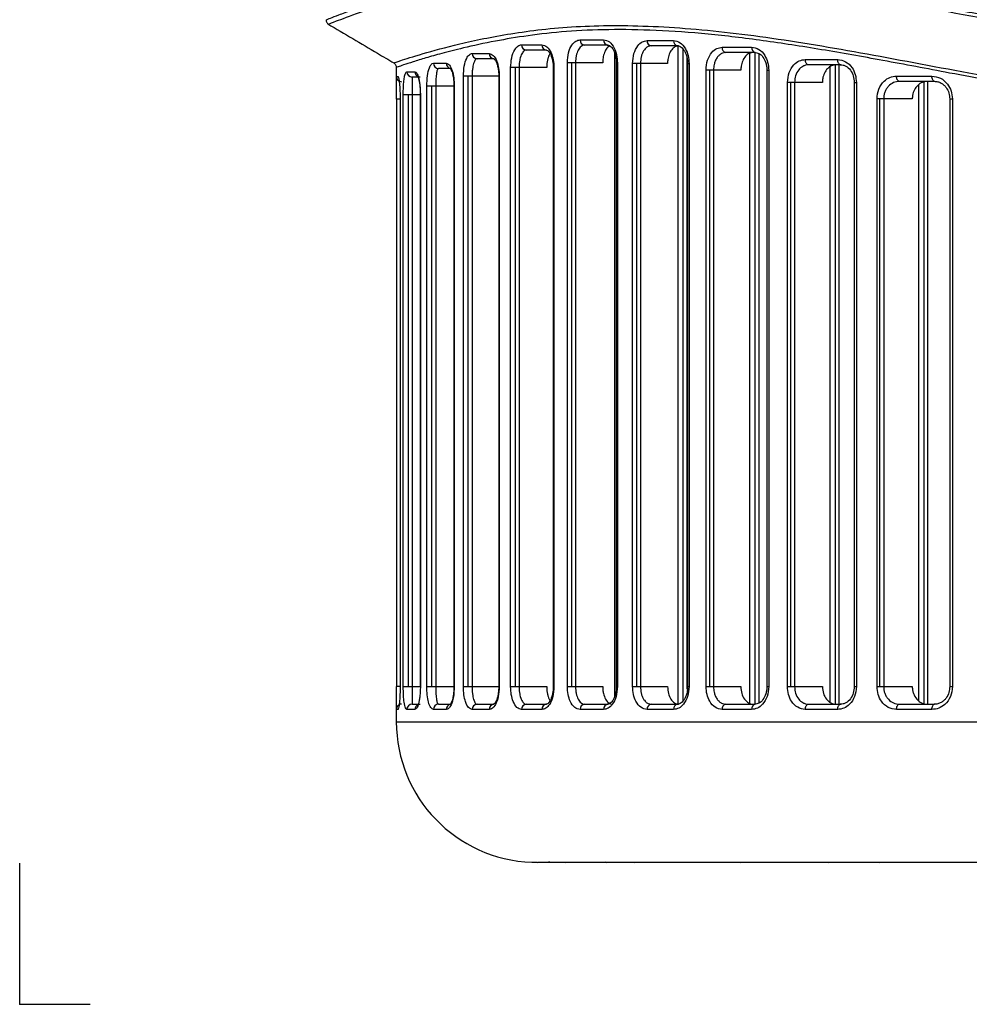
# Model space of a CAD drawing. Header units: millimetres. Extents: x -160 to 150, y 0 to 248.
# Tile 6 of 16: x 0 to 54, y 0 to 56. Entities that reach past the tile are written whole.
import ezdxf

# ---------------------------------------------------------------- set-up
doc = ezdxf.new("R2010")
doc.units = ezdxf.units.MM
doc.header["$PDSIZE"] = -1

msp = doc.modelspace()

# ---------------------------------------------------------------- linework, layer by layer
at = {"color": 7, "linetype": 'Continuous', "lineweight": 25}
for p, q in [((28.56, 54.615), (29.717, 54.615)), ((31.889, 54.897), (33.226, 54.897)), ((33.47, 54.597), (32.139, 54.597)), ((35.701, 54.856), (37.209, 54.856)), ((37.433, 54.556), (35.933, 54.556)), ((37.463, 17.093), (37.463, 54.544)), ((39.974, 54.478), (41.648, 54.478)), ((25.754, 54.124), (26.714, 54.124)), ((26.989, 53.824), (26.033, 53.824)), ((29.977, 54.315), (28.826, 54.315)), ((33.86, 17.533), (33.86, 54.144)), ((37.756, 17.279), (37.756, 54.359)), ((37.961, 53.925), (37.961, 17.929)), ((41.851, 54.178), (40.185, 54.178)), ((41.554, 17.134), (41.554, 54.133)), ((41.847, 17.081), (41.847, 54.178)), ((42.05, 54.125), (42.05, 17.135)), ((21.431, 53.329), (21.431, 52.776)), ((23.541, 53.566), (24.274, 53.566)), ((24.561, 53.266), (23.831, 53.266)), ((27.936, 18.081), (27.936, 53.315)), ((29.988, 53.315), (27.936, 53.315)), ((28.205, 18.081), (28.205, 53.315)), ((28.417, 53.315), (28.417, 18.081)), ((30.358, 53.315), (30.358, 18.081)), ((30.358, 53.315), (30.401, 53.315)), ((30.401, 53.315), (30.401, 18.081)), ((31.162, 18.081), (31.162, 53.597)), ((33.174, 53.597), (31.162, 53.597)), ((31.415, 18.081), (31.415, 53.597)), ((31.627, 53.597), (31.627, 18.081)), ((33.95, 53.597), (33.95, 18.081)), ((33.95, 53.597), (34.01, 53.597)), ((34.01, 53.597), (34.01, 18.081)), ((34.876, 18.081), (34.876, 53.556)), ((36.865, 53.556), (34.876, 53.556)), ((35.112, 18.081), (35.112, 53.556)), ((35.324, 53.556), (35.324, 18.081)), ((38.007, 53.556), (38.007, 18.081)), ((38.007, 53.556), (38.087, 53.556)), ((38.087, 53.556), (38.087, 18.081)), ((44.702, 53.777), (46.542, 53.777)), ((46.722, 53.477), (44.89, 53.477)), ((46.121, 17.188), (46.121, 53.367)), ((46.414, 17.081), (46.414, 53.477)), ((46.617, 53.477), (46.617, 17.081)), ((21.432, 52.813), (21.528, 52.813)), ((21.432, 52.776), (21.432, 52.813)), ((22.033, 53.079), (22.492, 53.079)), ((22.787, 52.779), (22.33, 52.779)), ((25.246, 18.081), (25.246, 52.824)), ((27.29, 52.824), (25.246, 52.824)), ((25.528, 18.081), (25.528, 52.824)), ((25.74, 52.824), (25.74, 18.081)), ((27.262, 52.824), (27.262, 18.081)), ((27.29, 52.824), (27.29, 18.081)), ((39.055, 18.081), (39.055, 53.178)), ((41.036, 53.178), (39.055, 53.178)), ((39.271, 18.081), (39.271, 53.178)), ((39.483, 53.178), (39.483, 18.081)), ((42.518, 53.178), (42.518, 18.081)), ((42.518, 53.178), (42.518, 53.178)), ((42.518, 53.178), (42.62, 53.178)), ((42.62, 53.178), (42.62, 18.081)), ((49.892, 52.834), (51.906, 52.834)), ((23.167, 18.081), (23.167, 52.266)), ((24.728, 52.266), (23.167, 52.266)), ((23.459, 18.081), (23.459, 52.266)), ((23.671, 52.266), (23.671, 18.081)), ((24.712, 52.266), (24.712, 18.081)), ((24.728, 52.266), (24.728, 18.081)), ((43.689, 18.081), (43.689, 52.477)), ((45.675, 52.477), (43.689, 52.477)), ((43.882, 18.081), (43.882, 52.477)), ((44.094, 52.477), (44.094, 18.081)), ((47.484, 52.477), (47.484, 18.081)), ((47.484, 52.477), (47.61, 52.477)), ((47.61, 52.477), (47.61, 18.081)), ((52.06, 52.534), (50.056, 52.534)), ((51.166, 17.275), (51.166, 52.35)), ((51.459, 17.124), (51.459, 52.497)), ((51.665, 52.534), (51.665, 17.081)), ((21.826, 18.081), (21.826, 51.779)), ((21.826, 51.779), (22.799, 51.779)), ((22.124, 18.081), (22.124, 51.779)), ((22.336, 51.779), (22.336, 18.081)), ((22.793, 51.779), (22.793, 18.081)), ((22.799, 51.779), (22.799, 18.081)), ((21.45, 51.513), (21.45, 18.081)), ((21.648, 51.513), (21.45, 51.513)), ((21.647, 51.513), (21.647, 18.081)), ((21.648, 51.513), (21.648, 18.081)), ((48.783, 18.081), (48.783, 51.534)), ((50.79, 51.534), (48.783, 51.534)), ((48.951, 18.081), (48.951, 51.534)), ((49.163, 51.534), (49.163, 18.081)), ((52.922, 51.534), (52.922, 18.081)), ((52.922, 51.534), (52.922, 51.534)), ((52.922, 51.534), (53.074, 51.534)), ((53.074, 51.534), (53.074, 18.081)), ((21.648, 18.081), (21.45, 18.081)), ((21.826, 18.081), (22.799, 18.081)), ((23.167, 18.081), (24.728, 18.081)), ((25.246, 18.081), (27.29, 18.081)), ((27.936, 18.081), (29.988, 18.081)), ((30.358, 18.081), (30.401, 18.081)), ((31.162, 18.081), (33.174, 18.081)), ((33.95, 18.081), (34.01, 18.081)), ((34.876, 18.081), (36.865, 18.081)), ((38.007, 18.081), (37.996, 17.929)), ((38.007, 18.081), (38.087, 18.081)), ((39.055, 18.081), (41.036, 18.081)), ((42.518, 18.081), (42.62, 18.081)), ((43.689, 18.081), (45.675, 18.081)), ((47.484, 18.081), (47.61, 18.081)), ((48.783, 18.081), (50.79, 18.081)), ((52.922, 18.081), (53.074, 18.081)), ((21.431, 16.818), (21.431, 16.081)), ((21.432, 16.781), (21.432, 16.818)), ((22.33, 17.081), (22.787, 17.081)), ((23.831, 17.081), (24.561, 17.081)), ((26.033, 17.081), (26.989, 17.081)), ((28.826, 17.081), (29.977, 17.081)), ((32.139, 17.081), (33.47, 17.081)), ((35.933, 17.081), (37.433, 17.081)), ((40.185, 17.081), (41.851, 17.081)), ((44.89, 17.081), (46.722, 17.081)), ((50.056, 17.081), (52.06, 17.081)), ((21.528, 16.781), (21.432, 16.781)), ((22.492, 16.781), (22.033, 16.781)), ((24.274, 16.781), (23.541, 16.781)), ((26.714, 16.781), (25.754, 16.781)), ((29.717, 16.781), (28.56, 16.781)), ((33.226, 16.781), (31.889, 16.781)), ((37.209, 16.781), (35.701, 16.781)), ((41.648, 16.781), (39.974, 16.781)), ((46.542, 16.781), (44.702, 16.781)), ((51.906, 16.781), (49.892, 16.781)), ((21.431, 16.081), (73.482, 16.081)), ((29.135, 8.087), (29.147, 8.087)), ((29.147, 8.086), (29.158, 8.086)), ((30.251, 8.081), (29.466, 8.081)), ((30.109, 8.087), (30.58, 8.087)), ((33.383, 8.081), (31.06, 8.081)), ((33.423, 8.087), (34.344, 8.087)), ((38.724, 8.081), (34.149, 8.081)), ((38.944, 8.087), (40.275, 8.087)), ((46.041, 8.081), (39.298, 8.081)), ((55.014, 8.081), (46.398, 8.081)), ((46.432, 8.087), (48.115, 8.087))]:
    msp.add_line(p, q, dxfattribs=at)
at = {"color": 7, "linetype": 'Continuous'}
for q in [(0, 8.026), (4.013, 0)]:
    msp.add_line((0, 0), q, dxfattribs=at)
at = {"color": 7, "linetype": 'Continuous', "lineweight": 25, "flags": 128}
for points in [[(44.89, 53.477), (44.854, 53.483), (44.818, 53.5), (44.786, 53.528), (44.757, 53.565), (44.734, 53.61), (44.716, 53.662), (44.706, 53.719), (44.702, 53.777)], [(46.722, 53.477), (46.687, 53.483), (46.653, 53.5), (46.622, 53.528), (46.595, 53.565), (46.573, 53.61), (46.556, 53.662), (46.546, 53.719), (46.542, 53.777)], [(50.056, 52.534), (50.024, 52.54), (49.993, 52.557), (49.965, 52.585), (49.94, 52.622), (49.92, 52.668), (49.905, 52.72), (49.895, 52.776), (49.892, 52.834)], [(52.06, 52.534), (52.03, 52.54), (52.001, 52.557), (51.975, 52.585), (51.951, 52.622), (51.932, 52.668), (51.918, 52.72), (51.909, 52.776), (51.906, 52.834)], [(44.702, 16.781), (44.706, 16.84), (44.716, 16.896), (44.734, 16.948), (44.757, 16.993), (44.786, 17.031), (44.818, 17.058), (44.854, 17.075), (44.89, 17.081)], [(46.542, 16.781), (46.546, 16.84), (46.556, 16.896), (46.573, 16.948), (46.595, 16.993), (46.622, 17.031), (46.653, 17.058), (46.687, 17.075), (46.722, 17.081)], [(49.892, 16.781), (49.895, 16.84), (49.905, 16.896), (49.92, 16.948), (49.94, 16.993), (49.965, 17.031), (49.993, 17.058), (50.024, 17.075), (50.056, 17.081)], [(51.906, 16.781), (51.909, 16.84), (51.918, 16.896), (51.932, 16.948), (51.951, 16.993), (51.975, 17.031), (52.001, 17.058), (52.03, 17.075), (52.06, 17.081)], [(33.383, 8.081), (33.437, 8.086), (33.438, 8.087)]]:
    msp.add_lwpolyline(points, dxfattribs=at)
at = {"color": 7, "linetype": 'Continuous', "lineweight": 25}
for centre, radius, start, end in [((28.844, 54.599), 0.284, 176.7486, 266.3294), ((29.999, 54.597), 0.282, 176.2278, 265.6502), ((32.167, 54.874), 0.278, 175.2607, 264.3054), ((33.501, 54.871), 0.276, 174.6735, 263.4294), ((35.972, 54.826), 0.273, 173.608, 261.7049), ((37.477, 54.823), 0.271, 172.9757, 260.5849), ((40.239, 54.44), 0.268, 171.8568, 258.381), ((41.911, 54.437), 0.266, 171.2115, 256.9478), ((26.044, 54.114), 0.29, 178.0218, 267.8748), ((27.002, 54.112), 0.288, 177.5847, 267.3616), ((23.836, 53.561), 0.295, 179.0334, 268.9996), ((24.57, 53.56), 0.295, 178.8613, 258.6857), ((21.732, 52.813), 0.3, 179.9997, 269.9997), ((22.332, 53.078), 0.299, 179.7239, 269.7212), ((22.792, 53.078), 0.3, 179.7524, 246.1787), ((21.732, 16.781), 0.3, 90.0003, 180.0003), ((22.332, 16.783), 0.299, 90.2788, 180.2761), ((22.792, 16.782), 0.3, 114.2476, 180.2455), ((23.836, 16.786), 0.295, 91.0004, 180.9666), ((24.569, 16.787), 0.295, 100.7983, 181.1474), ((26.044, 16.791), 0.29, 92.1252, 181.9782), ((27.002, 16.793), 0.288, 92.6384, 182.4153), ((28.844, 16.797), 0.284, 93.6706, 183.2514), ((29.999, 16.8), 0.282, 94.3498, 183.7722), ((32.167, 16.804), 0.278, 95.6946, 184.7393), ((33.501, 16.807), 0.276, 96.5706, 185.3265), ((35.972, 16.812), 0.273, 98.2951, 186.392), ((37.477, 16.814), 0.271, 99.4151, 187.0243), ((40.239, 16.819), 0.268, 101.619, 188.1432), ((41.911, 16.822), 0.266, 103.0522, 188.7885), ((29.431, 16.081), 8, 180, 267.8832), ((29.147, 8.386), 0.3, 267.8832, 270)]:
    msp.add_arc(centre, radius, start, end, dxfattribs=at)
for points, knots in [([(17.46, 56.05), (17.455, 56.048), (17.437, 56.041), (17.662, 56.13), (18.05, 56.278), (18.511, 56.449), (18.952, 56.608), (19.478, 56.791), (20.085, 56.993), (20.739, 57.2), (21.486, 57.425), (22.354, 57.668), (23.282, 57.905), (24.254, 58.132), (25.217, 58.334), (26.306, 58.535), (27.461, 58.716), (28.682, 58.871), (30.548, 59.049), (33.164, 59.159), (36.721, 59.062), (39.91, 58.777), (42.603, 58.435), (44.701, 58.127), (46.843, 57.778), (49.022, 57.397), (51.269, 56.989), (53.81, 56.517), (56.566, 56.006), (59.479, 55.484), (62.361, 54.995), (65.302, 54.538), (69.01, 54.026), (73.439, 53.544), (78.666, 53.183), (82.155, 53.142), (83.931, 53.121)], [0, 0, 0, 0, 0.018676, 0.055962, 0.094294, 0.114705, 0.136121, 0.158544, 0.180203, 0.202138, 0.221829, 0.245646, 0.271477, 0.289153, 0.311025, 0.332248, 0.353609, 0.375464, 0.39666, 0.447202, 0.496617, 0.546793, 0.571753, 0.596886, 0.622633, 0.64717, 0.671705, 0.698118, 0.730705, 0.760264, 0.789711, 0.819571, 0.84939, 0.900323, 0.949248, 1, 1, 1, 1]), ([(146.763, 57.01), (145.843, 57.277), (144.006, 57.81), (140.185, 58.561), (135.646, 58.962), (130.374, 58.841), (124.486, 58.156), (118.069, 57.03), (111.191, 55.704), (103.937, 54.433), (96.999, 53.523), (90.539, 53.019), (84.651, 52.85), (78.758, 52.951), (72.289, 53.397), (65.327, 54.265), (58.023, 55.504), (51.07, 56.823), (44.554, 57.983), (38.556, 58.754), (33.164, 58.981), (28.477, 58.673), (24.565, 57.977), (21.463, 57.157), (19.232, 56.415), (17.82, 55.878), (17.659, 55.813), (17.579, 55.78)], [0, 0, 0, 0, 0.0417992, 0.0834174, 0.1252414, 0.166572, 0.2079286, 0.2497728, 0.2914123, 0.3332317, 0.3750458, 0.4062323, 0.4375867, 0.4690633, 0.5002133, 0.5417089, 0.5835939, 0.6252424, 0.6669633, 0.7085931, 0.7498326, 0.7914387, 0.8330974, 0.8745618, 0.9163746, 0.9581554, 1, 1, 1, 1]), ([(17.431, 56.038), (17.433, 56.013), (17.437, 55.961), (17.468, 55.888), (17.515, 55.824), (17.557, 55.795), (17.578, 55.78)], [0, 0, 0, 0, 0.2457566, 0.4999997, 0.754243, 1, 1, 1, 1]), ([(17.536, 55.805), (18.478, 55.248), (19.73, 54.507), (20.981, 53.766), (21.291, 53.583)], [0, 0, 0, 0, 0.752605, 1, 1, 1, 1]), ([(21.284, 53.587), (21.358, 53.613), (21.507, 53.665), (22.821, 54.087), (24.914, 54.664), (27.835, 55.274), (31.526, 55.719), (35.947, 55.739), (41.018, 55.295), (46.649, 54.407), (52.765, 53.25), (59.284, 52.019), (66.149, 50.864), (70.947, 50.355), (73.347, 50.101)], [0, 0, 0, 0, 0.082766, 0.166311, 0.249538, 0.332695, 0.416463, 0.499377, 0.58239, 0.66618, 0.749386, 0.832914, 0.916439, 1, 1, 1, 1]), ([(73.345, 49.875), (71.547, 50.059), (67.96, 50.425), (62.75, 51.214), (57.711, 52.095), (53.164, 52.962), (49.139, 53.725), (45.598, 54.356), (42.275, 54.872), (39.125, 55.251), (36.186, 55.456), (33.493, 55.502), (31.059, 55.389), (28.914, 55.146), (26.939, 54.815), (25.307, 54.459), (24.023, 54.128), (23.08, 53.859), (22.346, 53.632), (21.818, 53.461), (21.49, 53.35), (21.45, 53.336), (21.431, 53.329)], [0, 0, 0, 0, 0.062756, 0.125229, 0.187911, 0.250636, 0.301937, 0.351363, 0.400973, 0.450301, 0.500453, 0.550051, 0.598549, 0.647759, 0.694989, 0.750083, 0.794577, 0.83453, 0.875026, 0.917935, 0.95959, 1, 1, 1, 1]), ([(27.936, 53.315), (27.948, 53.511), (27.973, 53.903), (28.143, 54.326), (28.346, 54.572), (28.488, 54.601), (28.56, 54.615)], [0, 0, 0, 0, 0.279304, 0.558549, 0.778855, 1, 1, 1, 1]), ([(29.717, 54.615), (29.814, 54.592), (30.009, 54.545), (30.236, 54.205), (30.376, 53.774), (30.393, 53.468), (30.401, 53.315)], [0, 0, 0, 0, 0.279787, 0.558946, 0.779091, 1, 1, 1, 1]), ([(31.162, 53.597), (31.176, 53.79), (31.203, 54.176), (31.399, 54.602), (31.637, 54.852), (31.805, 54.882), (31.889, 54.897)], [0, 0, 0, 0, 0.279478, 0.558705, 0.778857, 1, 1, 1, 1]), ([(32.139, 54.597), (32.093, 54.59), (32.032, 54.582), (31.969, 54.542), (31.888, 54.482), (31.768, 54.329), (31.674, 54.05), (31.633, 53.796), (31.629, 53.663), (31.627, 53.597)], [0, 0, 0, 0, 0.172255, 0.223405, 0.251096, 0.500288, 0.749416, 0.875994, 1, 1, 1, 1]), ([(33.539, 54.538), (33.481, 54.489), (33.366, 54.39), (33.243, 54.12), (33.182, 53.842), (33.176, 53.663), (33.174, 53.597)], [0, 0, 0, 0, 0.283529, 0.564556, 0.839416, 1, 1, 1, 1]), ([(33.226, 54.897), (33.339, 54.873), (33.565, 54.825), (33.824, 54.48), (33.982, 54.051), (34.001, 53.748), (34.01, 53.597)], [0, 0, 0, 0, 0.279676, 0.55901, 0.778986, 1, 1, 1, 1]), ([(33.426, 54.602), (33.472, 54.598), (33.572, 54.589), (33.712, 54.454), (33.817, 54.273), (33.887, 54.086), (33.939, 53.857), (33.946, 53.685), (33.95, 53.597)], [0, 0, 0, 0, 0.19825, 0.428474, 0.557287, 0.695175, 0.842197, 1, 1, 1, 1]), ([(34.876, 53.556), (34.892, 53.748), (34.923, 54.131), (35.143, 54.557), (35.414, 54.811), (35.605, 54.841), (35.701, 54.856)], [0, 0, 0, 0, 0.279515, 0.558817, 0.778892, 1, 1, 1, 1]), ([(35.933, 54.556), (35.872, 54.548), (35.764, 54.533), (35.634, 54.438), (35.553, 54.345), (35.484, 54.241), (35.419, 54.109), (35.344, 53.875), (35.332, 53.682), (35.324, 53.556)], [0, 0, 0, 0, 0.188578, 0.334971, 0.439022, 0.50062, 0.63395, 0.761753, 1, 1, 1, 1]), ([(37.496, 54.556), (37.424, 54.545), (37.281, 54.523), (37.091, 54.349), (36.949, 54.093), (36.876, 53.812), (36.868, 53.628), (36.865, 53.556)], [0, 0, 0, 0, 0.216165, 0.432339, 0.648168, 0.862845, 1, 1, 1, 1]), ([(37.209, 54.856), (37.336, 54.832), (37.591, 54.783), (37.881, 54.437), (38.056, 54.008), (38.077, 53.707), (38.087, 53.556)], [0, 0, 0, 0, 0.279617, 0.558938, 0.778949, 1, 1, 1, 1]), ([(37.392, 54.561), (37.457, 54.554), (37.592, 54.539), (37.76, 54.381), (37.875, 54.19), (37.947, 54.007), (37.997, 53.793), (38.004, 53.636), (38.007, 53.556)], [0, 0, 0, 0, 0.217945, 0.455564, 0.582937, 0.71597, 0.854617, 1, 1, 1, 1]), ([(39.055, 53.178), (39.073, 53.369), (39.107, 53.751), (39.352, 54.178), (39.654, 54.433), (39.867, 54.463), (39.974, 54.478)], [0, 0, 0, 0, 0.27955, 0.558855, 0.778907, 1, 1, 1, 1]), ([(41.648, 54.478), (41.789, 54.454), (42.071, 54.405), (42.392, 54.059), (42.585, 53.63), (42.609, 53.329), (42.62, 53.178)], [0, 0, 0, 0, 0.279616, 0.558944, 0.778953, 1, 1, 1, 1]), ([(25.246, 52.824), (25.256, 53.024), (25.277, 53.425), (25.418, 53.845), (25.582, 54.083), (25.697, 54.11), (25.754, 54.124)], [0, 0, 0, 0, 0.279038, 0.55841, 0.779002, 1, 1, 1, 1]), ([(26.033, 53.824), (26.01, 53.819), (25.972, 53.811), (25.902, 53.736), (25.841, 53.608), (25.791, 53.41), (25.762, 53.232), (25.743, 53.035), (25.741, 52.894), (25.74, 52.824)], [0, 0, 0, 0, 0.156873, 0.250635, 0.499919, 0.630215, 0.74995, 0.876998, 1, 1, 1, 1]), ([(26.714, 54.124), (26.794, 54.102), (26.954, 54.057), (27.146, 53.724), (27.268, 53.291), (27.283, 52.98), (27.29, 52.824)], [0, 0, 0, 0, 0.280008, 0.559205, 0.779295, 1, 1, 1, 1]), ([(26.939, 53.829), (26.953, 53.839), (26.968, 53.85), (27, 53.805), (27.003, 53.801)], [0, 0, 0, 0, 0.909289, 1, 1, 1, 1]), ([(28.826, 54.315), (28.792, 54.31), (28.738, 54.301), (28.64, 54.221), (28.554, 54.089), (28.486, 53.888), (28.447, 53.711), (28.422, 53.519), (28.419, 53.383), (28.417, 53.315)], [0, 0, 0, 0, 0.160242, 0.250789, 0.499802, 0.629249, 0.749816, 0.876436, 1, 1, 1, 1]), ([(29.93, 54.32), (29.962, 54.318), (30.031, 54.314), (30.147, 54.189), (30.238, 54.01), (30.301, 53.821), (30.348, 53.585), (30.355, 53.407), (30.358, 53.315)], [0, 0, 0, 0, 0.197398, 0.427202, 0.555907, 0.694077, 0.841591, 1, 1, 1, 1]), ([(30.216, 54.152), (30.185, 54.116), (30.128, 54.048), (30.068, 53.884), (30.023, 53.71), (29.994, 53.517), (29.99, 53.382), (29.988, 53.315)], [0, 0, 0, 0, 0.221124, 0.416535, 0.609957, 0.805431, 1, 1, 1, 1]), ([(40.185, 54.178), (40.102, 54.166), (39.969, 54.148), (39.803, 54.028), (39.677, 53.885), (39.578, 53.7), (39.5, 53.46), (39.489, 53.283), (39.483, 53.178)], [0, 0, 0, 0, 0.225142, 0.356523, 0.500135, 0.662392, 0.799924, 1, 1, 1, 1]), ([(41.741, 54.178), (41.661, 54.167), (41.502, 54.145), (41.29, 53.973), (41.132, 53.719), (41.048, 53.438), (41.039, 53.252), (41.036, 53.178)], [0, 0, 0, 0, 0.214669, 0.429338, 0.644017, 0.858713, 1, 1, 1, 1]), ([(41.814, 54.183), (41.899, 54.172), (42.072, 54.15), (42.309, 53.932), (42.447, 53.654), (42.509, 53.391), (42.515, 53.249), (42.518, 53.178)], [0, 0, 0, 0, 0.241062, 0.487335, 0.739452, 0.868568, 1, 1, 1, 1]), ([(21.284, 53.587), (21.305, 53.573), (21.347, 53.543), (21.394, 53.479), (21.425, 53.406), (21.429, 53.355), (21.431, 53.329)], [0, 0, 0, 0, 0.245756, 0.5, 0.754244, 1, 1, 1, 1]), ([(23.167, 52.266), (23.175, 52.472), (23.192, 52.886), (23.297, 53.299), (23.416, 53.526), (23.499, 53.553), (23.541, 53.566)], [0, 0, 0, 0, 0.278656, 0.558449, 0.779539, 1, 1, 1, 1]), ([(23.831, 53.266), (23.81, 53.254), (23.77, 53.229), (23.726, 53.062), (23.699, 52.869), (23.683, 52.689), (23.673, 52.487), (23.671, 52.338), (23.671, 52.266)], [0, 0, 0, 0, 0.2496684, 0.4995822, 0.6313391, 0.7499931, 0.8778931, 1, 1, 1, 1]), ([(24.274, 53.566), (24.335, 53.544), (24.458, 53.502), (24.609, 53.179), (24.709, 52.745), (24.721, 52.426), (24.728, 52.266)], [0, 0, 0, 0, 0.280191, 0.559665, 0.779583, 1, 1, 1, 1]), ([(24.511, 53.269), (24.51, 53.27), (24.508, 53.275), (24.565, 53.185), (24.623, 53.011), (24.668, 52.816), (24.704, 52.562), (24.709, 52.367), (24.712, 52.266)], [0, 0, 0, 0, 0.1196886, 0.3730023, 0.5150145, 0.665823, 0.8273814, 1, 1, 1, 1]), ([(27.003, 53.801), (27.033, 53.768), (27.082, 53.715), (27.156, 53.54), (27.21, 53.349), (27.253, 53.105), (27.259, 52.92), (27.262, 52.824)], [0, 0, 0, 0, 0.269116, 0.433486, 0.609703, 0.798001, 1, 1, 1, 1]), ([(43.689, 52.477), (43.708, 52.669), (43.746, 53.052), (44.017, 53.478), (44.35, 53.732), (44.585, 53.762), (44.702, 53.777)], [0, 0, 0, 0, 0.279526, 0.558819, 0.778889, 1, 1, 1, 1]), ([(44.89, 53.477), (44.831, 53.472), (44.717, 53.463), (44.519, 53.378), (44.307, 53.194), (44.13, 52.87), (44.106, 52.607), (44.094, 52.477)], [0, 0, 0, 0, 0.141662, 0.272527, 0.500997, 0.753122, 1, 1, 1, 1]), ([(46.455, 53.477), (46.367, 53.466), (46.19, 53.444), (45.955, 53.27), (45.78, 53.014), (45.688, 52.734), (45.679, 52.549), (45.675, 52.477)], [0, 0, 0, 0, 0.2161615, 0.4323507, 0.6478089, 0.862175, 1, 1, 1, 1]), ([(46.542, 53.777), (46.697, 53.753), (47.006, 53.705), (47.358, 53.36), (47.572, 52.931), (47.597, 52.629), (47.61, 52.477)], [0, 0, 0, 0, 0.279672, 0.559029, 0.778999, 1, 1, 1, 1]), ([(46.689, 53.482), (46.745, 53.479), (46.855, 53.472), (47.061, 53.387), (47.279, 53.193), (47.452, 52.858), (47.474, 52.602), (47.484, 52.477)], [0, 0, 0, 0, 0.136797, 0.270511, 0.526515, 0.769297, 1, 1, 1, 1]), ([(21.45, 51.513), (21.45, 51.618), (21.45, 51.827), (21.446, 52.101), (21.442, 52.332), (21.436, 52.569), (21.431, 52.741), (21.432, 52.767), (21.432, 52.776)], [0, 0, 0, 0, 0.142644, 0.285423, 0.422927, 0.571378, 0.855444, 1, 1, 1, 1]), ([(21.528, 52.813), (21.539, 52.799), (21.563, 52.77), (21.596, 52.564), (21.62, 52.318), (21.635, 52.085), (21.646, 51.813), (21.647, 51.613), (21.648, 51.513)], [0, 0, 0, 0, 0.249427, 0.49868, 0.627637, 0.749411, 0.87456, 1, 1, 1, 1]), ([(21.826, 51.779), (21.828, 51.924), (21.832, 52.213), (21.862, 52.575), (21.906, 52.855), (21.964, 53.043), (22.01, 53.067), (22.033, 53.079)], [0, 0, 0, 0, 0.185971, 0.372348, 0.559858, 0.779869, 1, 1, 1, 1]), ([(22.33, 52.779), (22.329, 52.768), (22.327, 52.746), (22.329, 52.591), (22.332, 52.404), (22.334, 52.224), (22.336, 52.015), (22.336, 51.856), (22.336, 51.779)], [0, 0, 0, 0, 0.249957, 0.499839, 0.63343, 0.75054, 0.879709, 1, 1, 1, 1]), ([(22.492, 53.079), (22.527, 53.064), (22.597, 53.032), (22.682, 52.812), (22.738, 52.558), (22.772, 52.326), (22.795, 52.063), (22.798, 51.874), (22.799, 51.779)], [0, 0, 0, 0, 0.24876, 0.498271, 0.626074, 0.749285, 0.873891, 1, 1, 1, 1]), ([(22.677, 52.787), (22.679, 52.774), (22.68, 52.752), (22.719, 52.606), (22.753, 52.411), (22.785, 52.129), (22.79, 51.899), (22.793, 51.779)], [0, 0, 0, 0, 0.223081, 0.390404, 0.575815, 0.778507, 1, 1, 1, 1]), ([(48.783, 51.534), (48.804, 51.728), (48.846, 52.114), (49.146, 52.54), (49.51, 52.79), (49.765, 52.82), (49.892, 52.834)], [0, 0, 0, 0, 0.279503, 0.558708, 0.778848, 1, 1, 1, 1]), ([(51.906, 52.834), (52.074, 52.811), (52.408, 52.764), (52.793, 52.424), (53.031, 51.994), (53.06, 51.688), (53.074, 51.534)], [0, 0, 0, 0, 0.279783, 0.558981, 0.779119, 1, 1, 1, 1]), ([(50.056, 52.534), (49.94, 52.52), (49.709, 52.491), (49.459, 52.3), (49.308, 52.096), (49.225, 51.918), (49.173, 51.729), (49.167, 51.599), (49.163, 51.534)], [0, 0, 0, 0, 0.250065, 0.499166, 0.628878, 0.75542, 0.879039, 1, 1, 1, 1]), ([(51.647, 52.534), (51.549, 52.523), (51.352, 52.5), (51.091, 52.322), (50.899, 52.06), (50.803, 51.781), (50.794, 51.601), (50.79, 51.534)], [0, 0, 0, 0, 0.220861, 0.441822, 0.659995, 0.873534, 1, 1, 1, 1]), ([(52.032, 52.539), (52.102, 52.535), (52.237, 52.525), (52.426, 52.447), (52.587, 52.333), (52.753, 52.15), (52.893, 51.883), (52.913, 51.645), (52.922, 51.534)], [0, 0, 0, 0, 0.152449, 0.297391, 0.434084, 0.563009, 0.796207, 1, 1, 1, 1]), ([(21.432, 16.818), (21.432, 16.827), (21.431, 16.853), (21.437, 17.061), (21.445, 17.396), (21.45, 17.766), (21.45, 17.976), (21.45, 18.081)], [0, 0, 0, 0, 0.1433, 0.428399, 0.713197, 0.856369, 1, 1, 1, 1]), ([(21.648, 18.081), (21.646, 17.932), (21.643, 17.633), (21.62, 17.27), (21.58, 16.883), (21.549, 16.823), (21.528, 16.781)], [0, 0, 0, 0, 0.186817, 0.374387, 0.561744, 1, 1, 1, 1]), ([(22.033, 16.781), (22.004, 16.801), (21.945, 16.84), (21.879, 17.138), (21.835, 17.568), (21.829, 17.91), (21.826, 18.081)], [0, 0, 0, 0, 0.279652, 0.559496, 0.779961, 1, 1, 1, 1]), ([(22.336, 18.081), (22.336, 18.004), (22.336, 17.844), (22.334, 17.635), (22.332, 17.455), (22.329, 17.269), (22.327, 17.114), (22.329, 17.092), (22.33, 17.081)], [0, 0, 0, 0, 0.120796, 0.250603, 0.367633, 0.50119, 0.750676, 1, 1, 1, 1]), ([(22.799, 18.081), (22.798, 17.988), (22.795, 17.799), (22.772, 17.537), (22.738, 17.303), (22.682, 17.05), (22.597, 16.828), (22.527, 16.797), (22.492, 16.781)], [0, 0, 0, 0, 0.124007, 0.250357, 0.373321, 0.500937, 0.75085, 1, 1, 1, 1]), ([(23.541, 16.781), (23.488, 16.802), (23.383, 16.844), (23.262, 17.159), (23.182, 17.591), (23.172, 17.918), (23.167, 18.081)], [0, 0, 0, 0, 0.279096, 0.558722, 0.779537, 1, 1, 1, 1]), ([(23.671, 18.081), (23.671, 18.008), (23.673, 17.859), (23.684, 17.655), (23.699, 17.476), (23.727, 17.283), (23.77, 17.117), (23.81, 17.093), (23.831, 17.081)], [0, 0, 0, 0, 0.122873, 0.251675, 0.37037, 0.502277, 0.751361, 1, 1, 1, 1]), ([(24.728, 18.081), (24.717, 17.878), (24.697, 17.472), (24.565, 17.053), (24.418, 16.821), (24.322, 16.794), (24.274, 16.781)], [0, 0, 0, 0, 0.27893, 0.558352, 0.779136, 1, 1, 1, 1]), ([(24.712, 18.081), (24.71, 18), (24.706, 17.838), (24.681, 17.613), (24.644, 17.419), (24.6, 17.265), (24.559, 17.157), (24.517, 17.078), (24.515, 17.081), (24.513, 17.082)], [0, 0, 0, 0, 0.134604, 0.269173, 0.403311, 0.537321, 0.670779, 0.804341, 1, 1, 1, 1]), ([(25.754, 16.781), (25.681, 16.803), (25.536, 16.848), (25.37, 17.176), (25.265, 17.608), (25.252, 17.923), (25.246, 18.081)], [0, 0, 0, 0, 0.28011, 0.559487, 0.779519, 1, 1, 1, 1]), ([(25.74, 18.081), (25.741, 18.011), (25.743, 17.87), (25.762, 17.673), (25.791, 17.495), (25.841, 17.296), (25.902, 17.169), (25.972, 17.094), (26.01, 17.086), (26.033, 17.081)], [0, 0, 0, 0, 0.123244, 0.250584, 0.370278, 0.500599, 0.749753, 0.843328, 1, 1, 1, 1]), ([(27.29, 18.081), (27.278, 17.883), (27.254, 17.488), (27.091, 17.065), (26.903, 16.823), (26.777, 16.795), (26.714, 16.781)], [0, 0, 0, 0, 0.279229, 0.558458, 0.778869, 1, 1, 1, 1]), ([(27.262, 18.081), (27.256, 17.954), (27.248, 17.756), (27.2, 17.521), (27.152, 17.356), (27.095, 17.222), (27.012, 17.089), (26.969, 17.081), (26.939, 17.076)], [0, 0, 0, 0, 0.2091818, 0.3249279, 0.4475031, 0.5762001, 0.711486, 1, 1, 1, 1]), ([(28.56, 16.781), (28.469, 16.804), (28.289, 16.851), (28.085, 17.187), (27.959, 17.618), (27.944, 17.927), (27.936, 18.081)], [0, 0, 0, 0, 0.27987, 0.559112, 0.779224, 1, 1, 1, 1]), ([(28.417, 18.081), (28.419, 18.014), (28.422, 17.877), (28.447, 17.684), (28.486, 17.507), (28.555, 17.307), (28.64, 17.175), (28.738, 17.095), (28.792, 17.087), (28.826, 17.081)], [0, 0, 0, 0, 0.1237945, 0.2506914, 0.3711998, 0.5006547, 0.749745, 0.8400328, 1, 1, 1, 1]), ([(30.401, 18.081), (30.388, 17.887), (30.36, 17.498), (30.171, 17.073), (29.947, 16.825), (29.794, 16.796), (29.717, 16.781)], [0, 0, 0, 0, 0.27943, 0.558627, 0.778833, 1, 1, 1, 1]), ([(30.358, 18.081), (30.355, 17.99), (30.348, 17.812), (30.301, 17.577), (30.238, 17.388), (30.147, 17.208), (30.032, 17.082), (29.962, 17.078), (29.93, 17.076)], [0, 0, 0, 0, 0.157613, 0.305376, 0.443511, 0.572017, 0.801896, 1, 1, 1, 1]), ([(29.988, 18.081), (29.99, 18.014), (29.994, 17.88), (30.023, 17.687), (30.067, 17.513), (30.128, 17.348), (30.185, 17.281), (30.216, 17.244)], [0, 0, 0, 0, 0.19415, 0.389296, 0.582712, 0.778263, 1, 1, 1, 1]), ([(31.889, 16.781), (31.783, 16.805), (31.569, 16.853), (31.332, 17.195), (31.187, 17.625), (31.17, 17.929), (31.162, 18.081)], [0, 0, 0, 0, 0.279726, 0.559111, 0.779049, 1, 1, 1, 1]), ([(31.627, 18.081), (31.629, 18.015), (31.633, 17.881), (31.674, 17.627), (31.769, 17.348), (31.889, 17.196), (31.969, 17.135), (32.033, 17.096), (32.093, 17.088), (32.139, 17.081)], [0, 0, 0, 0, 0.124254, 0.251126, 0.500161, 0.749472, 0.776993, 0.827991, 1, 1, 1, 1]), ([(33.174, 18.081), (33.176, 18.015), (33.18, 17.883), (33.224, 17.629), (33.326, 17.353), (33.51, 17.125), (33.655, 17.096), (33.727, 17.081)], [0, 0, 0, 0, 0.125299, 0.250891, 0.500301, 0.749698, 1, 1, 1, 1]), ([(34.01, 18.081), (33.995, 17.889), (33.964, 17.504), (33.751, 17.078), (33.493, 16.826), (33.315, 16.796), (33.226, 16.781)], [0, 0, 0, 0, 0.279489, 0.55877, 0.778869, 1, 1, 1, 1]), ([(33.95, 18.081), (33.946, 17.993), (33.939, 17.822), (33.888, 17.592), (33.817, 17.406), (33.712, 17.225), (33.572, 17.089), (33.472, 17.08), (33.426, 17.076)], [0, 0, 0, 0, 0.157135, 0.304493, 0.44228, 0.57106, 0.8012, 1, 1, 1, 1]), ([(35.701, 16.781), (35.58, 16.805), (35.337, 16.854), (35.067, 17.2), (34.905, 17.628), (34.886, 17.93), (34.876, 18.081)], [0, 0, 0, 0, 0.279638, 0.558979, 0.778971, 1, 1, 1, 1]), ([(35.324, 18.081), (35.332, 17.955), (35.344, 17.762), (35.419, 17.528), (35.484, 17.396), (35.553, 17.292), (35.634, 17.2), (35.764, 17.104), (35.872, 17.089), (35.933, 17.081)], [0, 0, 0, 0, 0.23842, 0.366348, 0.499828, 0.561292, 0.665224, 0.811513, 1, 1, 1, 1]), ([(36.865, 18.081), (36.875, 17.95), (36.894, 17.687), (37.039, 17.357), (37.247, 17.127), (37.413, 17.097), (37.496, 17.081)], [0, 0, 0, 0, 0.2500223, 0.4998405, 0.7491747, 1, 1, 1, 1]), ([(38.087, 18.081), (38.07, 17.89), (38.037, 17.507), (37.799, 17.081), (37.509, 16.826), (37.309, 16.796), (37.209, 16.781)], [0, 0, 0, 0, 0.279545, 0.558845, 0.778901, 1, 1, 1, 1]), ([(38.007, 18.081), (38.007, 18.001), (38.006, 17.92), (37.99, 17.846), (37.99, 17.846)], [0, 0, 0, 0, 0.993692, 1, 1, 1, 1]), ([(39.974, 16.781), (39.839, 16.806), (39.568, 16.854), (39.267, 17.201), (39.087, 17.63), (39.066, 17.93), (39.055, 18.081)], [0, 0, 0, 0, 0.279609, 0.558932, 0.778947, 1, 1, 1, 1]), ([(39.483, 18.081), (39.489, 17.976), (39.5, 17.799), (39.578, 17.559), (39.677, 17.374), (39.803, 17.231), (39.969, 17.112), (40.102, 17.093), (40.185, 17.081)], [0, 0, 0, 0, 0.200134, 0.337821, 0.500318, 0.643751, 0.774996, 1, 1, 1, 1]), ([(42.62, 18.081), (42.601, 17.89), (42.564, 17.507), (42.301, 17.081), (41.981, 16.827), (41.759, 16.796), (41.648, 16.781)], [0, 0, 0, 0, 0.279541, 0.558846, 0.778904, 1, 1, 1, 1]), ([(42.518, 18.081), (42.515, 18.01), (42.509, 17.869), (42.448, 17.605), (42.309, 17.328), (42.073, 17.109), (41.899, 17.087), (41.814, 17.076)], [0, 0, 0, 0, 0.130852, 0.260174, 0.512441, 0.758536, 1, 1, 1, 1]), ([(44.702, 16.781), (44.553, 16.805), (44.256, 16.854), (43.924, 17.2), (43.725, 17.629), (43.701, 17.93), (43.689, 18.081)], [0, 0, 0, 0, 0.279637, 0.558962, 0.778961, 1, 1, 1, 1]), ([(44.094, 18.081), (44.106, 17.951), (44.13, 17.688), (44.308, 17.364), (44.519, 17.181), (44.718, 17.095), (44.831, 17.086), (44.89, 17.081)], [0, 0, 0, 0, 0.247079, 0.499458, 0.727699, 0.85845, 1, 1, 1, 1]), ([(45.675, 18.081), (45.687, 17.95), (45.711, 17.687), (45.89, 17.357), (46.148, 17.127), (46.353, 17.097), (46.455, 17.081)], [0, 0, 0, 0, 0.250029, 0.499844, 0.749164, 1, 1, 1, 1]), ([(47.61, 18.081), (47.589, 17.889), (47.548, 17.504), (47.258, 17.079), (46.907, 16.826), (46.664, 16.796), (46.542, 16.781)], [0, 0, 0, 0, 0.279538, 0.558771, 0.778875, 1, 1, 1, 1]), ([(47.484, 18.081), (47.474, 17.957), (47.452, 17.7), (47.279, 17.366), (47.061, 17.172), (46.855, 17.086), (46.745, 17.08), (46.689, 17.076)], [0, 0, 0, 0, 0.230231, 0.473334, 0.729221, 0.862675, 1, 1, 1, 1]), ([(49.892, 16.781), (49.731, 16.805), (49.407, 16.852), (49.043, 17.195), (48.822, 17.625), (48.796, 17.929), (48.783, 18.081)], [0, 0, 0, 0, 0.279723, 0.559074, 0.779023, 1, 1, 1, 1]), ([(49.163, 18.081), (49.167, 18.017), (49.173, 17.887), (49.225, 17.697), (49.309, 17.519), (49.46, 17.315), (49.709, 17.124), (49.94, 17.095), (50.056, 17.081)], [0, 0, 0, 0, 0.121055, 0.244783, 0.371449, 0.501301, 0.750508, 1, 1, 1, 1]), ([(50.79, 18.081), (50.794, 18.015), (50.8, 17.883), (50.869, 17.629), (51.028, 17.353), (51.313, 17.125), (51.536, 17.096), (51.647, 17.081)], [0, 0, 0, 0, 0.12534, 0.250895, 0.500298, 0.749685, 1, 1, 1, 1]), ([(53.074, 18.081), (53.051, 17.887), (53.004, 17.498), (52.683, 17.074), (52.301, 16.825), (52.038, 16.796), (51.906, 16.781)], [0, 0, 0, 0, 0.279406, 0.558635, 0.778847, 1, 1, 1, 1]), ([(52.922, 18.081), (52.913, 17.971), (52.893, 17.733), (52.753, 17.466), (52.587, 17.283), (52.426, 17.169), (52.238, 17.091), (52.102, 17.081), (52.032, 17.076)], [0, 0, 0, 0, 0.203114, 0.436472, 0.565162, 0.702167, 0.846935, 1, 1, 1, 1]), ([(37.996, 17.929), (37.995, 17.901), (37.989, 17.796), (37.947, 17.631), (37.876, 17.447), (37.761, 17.257), (37.593, 17.099), (37.457, 17.083), (37.392, 17.076)], [0, 0, 0, 0, 0.057025, 0.210236, 0.356613, 0.497364, 0.759144, 1, 1, 1, 1]), ([(29.147, 8.087), (29.164, 8.086), (29.198, 8.084), (29.377, 8.082), (29.466, 8.081)], [0, 0, 0, 0, 0.499974, 1, 1, 1, 1]), ([(30.251, 8.081), (30.189, 8.082), (30.066, 8.084), (30.094, 8.086), (30.109, 8.087)], [0, 0, 0, 0, 0.50023, 1, 1, 1, 1]), ([(31.175, 8.081), (30.961, 8.081), (30.576, 8.081), (30.351, 8.081), (30.251, 8.081)], [0, 0, 0, 0, 0.55836, 1, 1, 1, 1]), ([(30.58, 8.087), (30.627, 8.086), (30.723, 8.084), (30.948, 8.082), (31.06, 8.081)], [0, 0, 0, 0, 0.4999737, 1, 1, 1, 1]), ([(33.383, 8.081), (33.351, 8.082), (33.287, 8.084), (33.378, 8.086), (33.423, 8.087)], [0, 0, 0, 0, 0.5002297, 1, 1, 1, 1]), ([(34.149, 8.081), (33.953, 8.081), (33.602, 8.081), (33.45, 8.081), (33.383, 8.081)], [0, 0, 0, 0, 0.55836, 1, 1, 1, 1]), ([(34.344, 8.087), (34.42, 8.086), (34.573, 8.084), (34.835, 8.082), (34.966, 8.081)], [0, 0, 0, 0, 0.4999737, 1, 1, 1, 1]), ([(38.724, 8.081), (38.723, 8.082), (38.722, 8.084), (38.87, 8.086), (38.944, 8.087)], [0, 0, 0, 0, 0.50023, 1, 1, 1, 1]), ([(39.298, 8.081), (39.13, 8.081), (38.828, 8.081), (38.756, 8.081), (38.724, 8.081)], [0, 0, 0, 0, 0.55836, 1, 1, 1, 1]), ([(40.275, 8.087), (40.377, 8.086), (40.581, 8.084), (40.868, 8.082), (41.011, 8.081)], [0, 0, 0, 0, 0.499974, 1, 1, 1, 1]), ([(46.398, 8.081), (46.264, 8.081), (46.024, 8.081), (46.036, 8.081), (46.041, 8.081)], [0, 0, 0, 0, 0.55836, 1, 1, 1, 1]), ([(46.041, 8.081), (46.071, 8.082), (46.133, 8.084), (46.332, 8.086), (46.432, 8.087)], [0, 0, 0, 0, 0.50023, 1, 1, 1, 1]), ([(48.115, 8.087), (48.237, 8.086), (48.483, 8.084), (48.782, 8.082), (48.932, 8.081)], [0, 0, 0, 0, 0.499974, 1, 1, 1, 1])]:
    msp.add_open_spline(points, degree=3, knots=knots, dxfattribs=at)
msp.add_open_spline([(41.036, 18.081), (41.046, 17.95), (41.067, 17.688), (41.23, 17.358), (41.464, 17.126), (41.649, 17.096), (41.741, 17.081)], degree=3, dxfattribs=at)
at = {"color": 7, "linetype": 'Continuous'}
msp.add_point((0, 0), dxfattribs=at)

doc.saveas('drawing.dxf')
